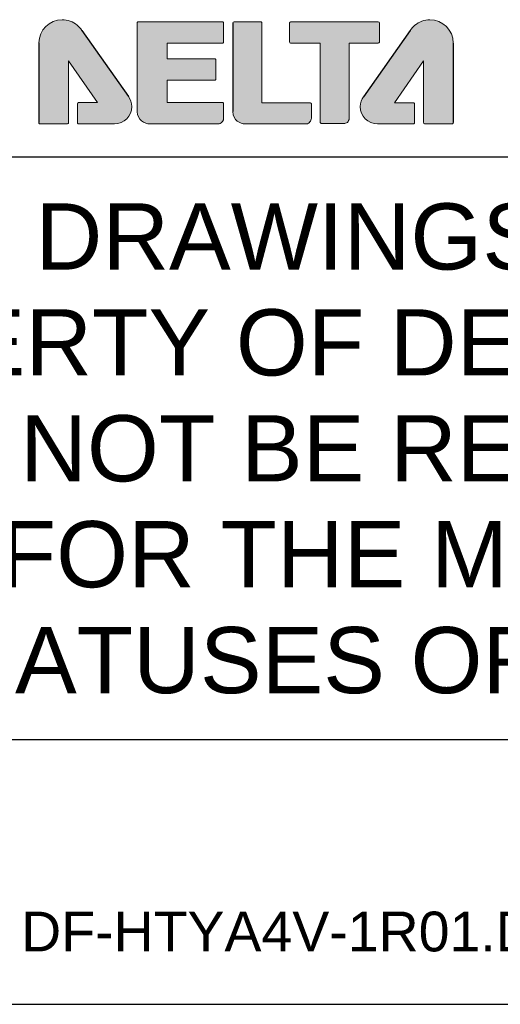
# Model space of a CAD drawing. Header units: inches. Extents: x 2700 to 4592, y -840 to -133.
# Tile 2 of 50: x 2725 to 2744, y -840 to -803. Entities that reach past the tile are written whole.
import ezdxf
from ezdxf.enums import TextEntityAlignment as Align

# ---------------------------------------------------------------- set-up
doc = ezdxf.new("R2010")
doc.units = ezdxf.units.IN
doc.header["$LTSCALE"] = 1.21
doc.header["$MEASUREMENT"] = 0
doc.layers.get('0').update_dxf_attribs({"linetype": 'CONTINUOUS'})
doc.layers.add('DIM', color=2, linetype='CONTINUOUS')
doc.layers.add('PAPER', color=7, linetype='CONTINUOUS')
doc.styles.add('ARIAL', font='arial.ttf')

# ---------------------------------------------------------------- blocks, each defined once
blk = doc.blocks.new('1212')
h = blk.add_hatch(color=256)
h.dxf.hatch_style = 1
edge = h.paths.add_edge_path()
edge.add_spline(control_points=[(2919.489, -1086.025), (2919.489, -1086.025), (2919.489, -1083.691), (2919.489, -1083.691)], knot_values=[14, 14, 14, 14, 15, 15, 15, 15], degree=3, periodic=0)
edge.add_spline(control_points=[(2919.489, -1083.691), (2919.489, -1083.691), (2920.587, -1085.271), (2920.587, -1085.271)], knot_values=[15, 15, 15, 15, 16, 16, 16, 16], degree=3, periodic=0)
edge.add_spline(control_points=[(2920.587, -1085.271), (2920.587, -1085.271), (2919.874, -1085.271), (2919.874, -1085.271)], knot_values=[16, 16, 16, 16, 17, 17, 17, 17], degree=3, periodic=0)
edge.add_spline(control_points=[(2919.874, -1085.271), (2919.861, -1085.271), (2919.849, -1085.276), (2919.84, -1085.284)], knot_values=[17, 17, 17, 17, 18, 18, 18, 18], degree=3, periodic=0)
edge.add_spline(control_points=[(2919.84, -1085.284), (2919.832, -1085.293), (2919.827, -1085.305), (2919.827, -1085.317)], knot_values=[18, 18, 18, 18, 19, 19, 19, 19], degree=3, periodic=0)
edge.add_spline(control_points=[(2919.827, -1085.317), (2919.827, -1085.317), (2919.827, -1086.025), (2919.827, -1086.025)], knot_values=[19, 19, 19, 19, 20, 20, 20, 20], degree=3, periodic=0)
edge.add_spline(control_points=[(2919.827, -1086.025), (2919.827, -1086.037), (2919.832, -1086.049), (2919.84, -1086.058)], knot_values=[20, 20, 20, 20, 21, 21, 21, 21], degree=3, periodic=0)
edge.add_spline(control_points=[(2919.84, -1086.058), (2919.85, -1086.067), (2919.861, -1086.071), (2919.874, -1086.071)], knot_values=[21, 21, 21, 21, 22, 22, 22, 22], degree=3, periodic=0)
edge.add_spline(control_points=[(2919.874, -1086.071), (2919.874, -1086.071), (2921.229, -1086.071), (2921.229, -1086.071)], knot_values=[22, 22, 22, 22, 23, 23, 23, 23], degree=3, periodic=0)
edge.add_spline(control_points=[(2921.229, -1086.071), (2921.24, -1086.071), (2921.251, -1086.071), (2921.262, -1086.07)], knot_values=[23, 23, 23, 23, 23.03125, 23.03125, 23.03125, 23.03125], degree=3, periodic=0)
edge.add_spline(control_points=[(2921.262, -1086.07), (2921.285, -1086.069), (2921.307, -1086.067), (2921.328, -1086.064)], knot_values=[23.03125, 23.03125, 23.03125, 23.03125, 23.09375, 23.09375, 23.09375, 23.09375], degree=3, periodic=0)
edge.add_spline(control_points=[(2921.328, -1086.064), (2921.361, -1086.059), (2921.392, -1086.051), (2921.423, -1086.042)], knot_values=[23.09375, 23.09375, 23.09375, 23.09375, 23.1875, 23.1875, 23.1875, 23.1875], degree=3, periodic=0)
edge.add_spline(control_points=[(2921.423, -1086.042), (2921.464, -1086.029), (2921.503, -1086.013), (2921.54, -1085.992)], knot_values=[23.1875, 23.1875, 23.1875, 23.1875, 23.3125, 23.3125, 23.3125, 23.3125], degree=3, periodic=0)
edge.add_spline(control_points=[(2921.54, -1085.992), (2921.577, -1085.972), (2921.612, -1085.949), (2921.644, -1085.922)], knot_values=[23.3125, 23.3125, 23.3125, 23.3125, 23.4375, 23.4375, 23.4375, 23.4375], degree=3, periodic=0)
edge.add_spline(control_points=[(2921.644, -1085.922), (2921.66, -1085.909), (2921.676, -1085.895), (2921.69, -1085.88)], knot_values=[23.4375, 23.4375, 23.4375, 23.4375, 23.5, 23.5, 23.5, 23.5], degree=3, periodic=0)
edge.add_spline(control_points=[(2921.69, -1085.88), (2921.705, -1085.865), (2921.719, -1085.85), (2921.732, -1085.834)], knot_values=[23.5, 23.5, 23.5, 23.5, 23.5625, 23.5625, 23.5625, 23.5625], degree=3, periodic=0)
edge.add_spline(control_points=[(2921.732, -1085.834), (2921.759, -1085.801), (2921.783, -1085.767), (2921.803, -1085.73)], knot_values=[23.5625, 23.5625, 23.5625, 23.5625, 23.6875, 23.6875, 23.6875, 23.6875], degree=3, periodic=0)
edge.add_spline(control_points=[(2921.803, -1085.73), (2921.823, -1085.693), (2921.839, -1085.653), (2921.852, -1085.613)], knot_values=[23.6875, 23.6875, 23.6875, 23.6875, 23.8125, 23.8125, 23.8125, 23.8125], degree=3, periodic=0)
edge.add_spline(control_points=[(2921.852, -1085.613), (2921.862, -1085.582), (2921.869, -1085.55), (2921.874, -1085.518)], knot_values=[23.8125, 23.8125, 23.8125, 23.8125, 23.90625, 23.90625, 23.90625, 23.90625], degree=3, periodic=0)
edge.add_spline(control_points=[(2921.874, -1085.518), (2921.877, -1085.496), (2921.879, -1085.474), (2921.881, -1085.452)], knot_values=[23.90625, 23.90625, 23.90625, 23.90625, 23.96875, 23.96875, 23.96875, 23.96875], degree=3, periodic=0)
edge.add_spline(control_points=[(2921.881, -1085.452), (2921.881, -1085.441), (2921.881, -1085.43), (2921.881, -1085.418)], knot_values=[23.96875, 23.96875, 23.96875, 23.96875, 24, 24, 24, 24], degree=3, periodic=0)
edge.add_spline(control_points=[(2921.881, -1085.418), (2921.881, -1085.401), (2921.881, -1085.384), (2921.879, -1085.367)], knot_values=[24, 24, 24, 24, 24.125, 24.125, 24.125, 24.125], degree=3, periodic=0)
edge.add_spline(control_points=[(2921.879, -1085.367), (2921.877, -1085.332), (2921.871, -1085.299), (2921.864, -1085.267)], knot_values=[24.125, 24.125, 24.125, 24.125, 24.375, 24.375, 24.375, 24.375], degree=3, periodic=0)
edge.add_spline(control_points=[(2921.864, -1085.267), (2921.856, -1085.234), (2921.846, -1085.202), (2921.833, -1085.172)], knot_values=[24.375, 24.375, 24.375, 24.375, 24.625, 24.625, 24.625, 24.625], degree=3, periodic=0)
edge.add_spline(control_points=[(2921.833, -1085.172), (2921.821, -1085.142), (2921.806, -1085.112), (2921.79, -1085.084)], knot_values=[24.625, 24.625, 24.625, 24.625, 24.875, 24.875, 24.875, 24.875], degree=3, periodic=0)
edge.add_spline(control_points=[(2921.79, -1085.084), (2921.781, -1085.07), (2921.773, -1085.057), (2921.763, -1085.044)], knot_values=[24.875, 24.875, 24.875, 24.875, 25, 25, 25, 25], degree=3, periodic=0)
edge.add_line((2921.763, -1085.044), (2920.001, -1082.549))
edge.add_spline(control_points=[(2919.999, -1082.547), (2919.999, -1082.546), (2919.999, -1082.546), (2919.999, -1082.546)], knot_values=[1, 1, 1, 1, 2, 2, 2, 2], degree=3, periodic=0)
edge.add_spline(control_points=[(2919.999, -1082.546), (2919.944, -1082.467), (2919.872, -1082.392), (2919.814, -1082.344)], knot_values=[2, 2, 2, 2, 3, 3, 3, 3], degree=3, periodic=0)
edge.add_spline(control_points=[(2919.814, -1082.344), (2919.795, -1082.328), (2919.776, -1082.313), (2919.755, -1082.298)], knot_values=[3, 3, 3, 3, 3.125, 3.125, 3.125, 3.125], degree=3, periodic=0)
edge.add_spline(control_points=[(2919.755, -1082.298), (2919.715, -1082.27), (2919.671, -1082.244), (2919.626, -1082.223)], knot_values=[3.125, 3.125, 3.125, 3.125, 3.375, 3.375, 3.375, 3.375], degree=3, periodic=0)
edge.add_spline(control_points=[(2919.626, -1082.223), (2919.58, -1082.201), (2919.533, -1082.184), (2919.483, -1082.17)], knot_values=[3.375, 3.375, 3.375, 3.375, 3.625, 3.625, 3.625, 3.625], degree=3, periodic=0)
edge.add_spline(control_points=[(2919.483, -1082.17), (2919.434, -1082.156), (2919.383, -1082.147), (2919.33, -1082.142)], knot_values=[3.625, 3.625, 3.625, 3.625, 3.875, 3.875, 3.875, 3.875], degree=3, periodic=0)
edge.add_spline(control_points=[(2919.33, -1082.142), (2919.304, -1082.14), (2919.277, -1082.139), (2919.251, -1082.139)], knot_values=[3.875, 3.875, 3.875, 3.875, 4, 4, 4, 4], degree=3, periodic=0)
edge.add_spline(control_points=[(2919.251, -1082.139), (2919.235, -1082.139), (2919.22, -1082.139), (2919.205, -1082.14)], knot_values=[4, 4, 4, 4, 4.03125, 4.03125, 4.03125, 4.03125], degree=3, periodic=0)
edge.add_spline(control_points=[(2919.205, -1082.14), (2919.175, -1082.141), (2919.146, -1082.144), (2919.117, -1082.149)], knot_values=[4.03125, 4.03125, 4.03125, 4.03125, 4.09375, 4.09375, 4.09375, 4.09375], degree=3, periodic=0)
edge.add_spline(control_points=[(2919.117, -1082.149), (2919.073, -1082.156), (2919.031, -1082.165), (2918.989, -1082.178)], knot_values=[4.09375, 4.09375, 4.09375, 4.09375, 4.1875, 4.1875, 4.1875, 4.1875], degree=3, periodic=0)
edge.add_spline(control_points=[(2918.989, -1082.178), (2918.934, -1082.195), (2918.882, -1082.218), (2918.832, -1082.245)], knot_values=[4.1875, 4.1875, 4.1875, 4.1875, 4.3125, 4.3125, 4.3125, 4.3125], degree=3, periodic=0)
edge.add_spline(control_points=[(2918.832, -1082.245), (2918.782, -1082.272), (2918.735, -1082.304), (2918.692, -1082.339)], knot_values=[4.3125, 4.3125, 4.3125, 4.3125, 4.4375, 4.4375, 4.4375, 4.4375], degree=3, periodic=0)
edge.add_spline(control_points=[(2918.692, -1082.339), (2918.67, -1082.357), (2918.649, -1082.376), (2918.629, -1082.396)], knot_values=[4.4375, 4.4375, 4.4375, 4.4375, 4.5, 4.5, 4.5, 4.5], degree=3, periodic=0)
edge.add_spline(control_points=[(2918.629, -1082.396), (2918.61, -1082.416), (2918.591, -1082.437), (2918.573, -1082.458)], knot_values=[4.5, 4.5, 4.5, 4.5, 4.5625, 4.5625, 4.5625, 4.5625], degree=3, periodic=0)
edge.add_spline(control_points=[(2918.573, -1082.458), (2918.537, -1082.502), (2918.505, -1082.549), (2918.478, -1082.598)], knot_values=[4.5625, 4.5625, 4.5625, 4.5625, 4.6875, 4.6875, 4.6875, 4.6875], degree=3, periodic=0)
edge.add_spline(control_points=[(2918.478, -1082.598), (2918.451, -1082.648), (2918.429, -1082.701), (2918.412, -1082.756)], knot_values=[4.6875, 4.6875, 4.6875, 4.6875, 4.8125, 4.8125, 4.8125, 4.8125], degree=3, periodic=0)
edge.add_spline(control_points=[(2918.412, -1082.756), (2918.399, -1082.797), (2918.389, -1082.84), (2918.382, -1082.883)], knot_values=[4.8125, 4.8125, 4.8125, 4.8125, 4.90625, 4.90625, 4.90625, 4.90625], degree=3, periodic=0)
edge.add_spline(control_points=[(2918.382, -1082.883), (2918.378, -1082.912), (2918.375, -1082.942), (2918.373, -1082.972)], knot_values=[4.90625, 4.90625, 4.90625, 4.90625, 4.96875, 4.96875, 4.96875, 4.96875], degree=3, periodic=0)
edge.add_spline(control_points=[(2918.373, -1082.972), (2918.373, -1082.987), (2918.372, -1083.002), (2918.372, -1083.017)], knot_values=[4.96875, 4.96875, 4.96875, 4.96875, 5, 5, 5, 5], degree=3, periodic=0)
edge.add_spline(control_points=[(2918.372, -1083.017), (2918.372, -1083.017), (2918.372, -1083.017), (2918.372, -1083.017)], knot_values=[5, 5, 5, 5, 5.499931, 5.499931, 5.499931, 5.499931], degree=3, periodic=0)
edge.add_spline(control_points=[(2918.372, -1083.017), (2918.372, -1083.017), (2918.372, -1083.017), (2918.372, -1083.017)], knot_values=[5.499931, 5.499931, 5.499931, 5.499931, 5.999712, 5.999712, 5.999712, 5.999712], degree=3, periodic=0)
edge.add_line((2918.372, -1083.017), (2918.372, -1083.017))
edge.add_line((2918.372, -1083.017), (2918.372, -1086.025))
edge.add_spline(control_points=[(2918.372, -1086.025), (2918.372, -1086.037), (2918.377, -1086.049), (2918.386, -1086.058)], knot_values=[9, 9, 9, 9, 10, 10, 10, 10], degree=3, periodic=0)
edge.add_spline(control_points=[(2918.386, -1086.058), (2918.394, -1086.066), (2918.407, -1086.071), (2918.419, -1086.071)], knot_values=[10, 10, 10, 10, 11, 11, 11, 11], degree=3, periodic=0)
edge.add_spline(control_points=[(2918.419, -1086.071), (2918.419, -1086.071), (2919.442, -1086.071), (2919.442, -1086.071)], knot_values=[11, 11, 11, 11, 12, 12, 12, 12], degree=3, periodic=0)
edge.add_spline(control_points=[(2919.442, -1086.071), (2919.454, -1086.071), (2919.466, -1086.066), (2919.475, -1086.058)], knot_values=[12, 12, 12, 12, 13, 13, 13, 13], degree=3, periodic=0)
edge.add_spline(control_points=[(2919.475, -1086.058), (2919.484, -1086.049), (2919.489, -1086.037), (2919.489, -1086.025)], knot_values=[13, 13, 13, 13, 14, 14, 14, 14], degree=3, periodic=0)
h = blk.add_hatch(color=256)
h.dxf.hatch_style = 1
edge = h.paths.add_edge_path()
edge.add_spline(control_points=[(2930.632, -1085.046), (2930.557, -1085.152), (2930.513, -1085.282), (2930.513, -1085.421)], knot_values=[4, 4, 4, 4, 5, 5, 5, 5], degree=3, periodic=0)
edge.add_spline(control_points=[(2930.513, -1085.421), (2930.513, -1085.782), (2930.805, -1086.074), (2931.166, -1086.074)], knot_values=[5, 5, 5, 5, 6, 6, 6, 6], degree=3, periodic=0)
edge.add_spline(control_points=[(2931.166, -1086.074), (2931.166, -1086.074), (2932.521, -1086.074), (2932.521, -1086.074)], knot_values=[6, 6, 6, 6, 7, 7, 7, 7], degree=3, periodic=0)
edge.add_spline(control_points=[(2932.521, -1086.074), (2932.534, -1086.074), (2932.546, -1086.069), (2932.554, -1086.06)], knot_values=[7, 7, 7, 7, 8, 8, 8, 8], degree=3, periodic=0)
edge.add_spline(control_points=[(2932.554, -1086.06), (2932.563, -1086.051), (2932.568, -1086.04), (2932.568, -1086.027)], knot_values=[8, 8, 8, 8, 9, 9, 9, 9], degree=3, periodic=0)
edge.add_spline(control_points=[(2932.568, -1086.027), (2932.568, -1086.027), (2932.568, -1085.32), (2932.568, -1085.32)], knot_values=[9, 9, 9, 9, 10, 10, 10, 10], degree=3, periodic=0)
edge.add_spline(control_points=[(2932.568, -1085.32), (2932.568, -1085.308), (2932.563, -1085.296), (2932.554, -1085.287)], knot_values=[10, 10, 10, 10, 11, 11, 11, 11], degree=3, periodic=0)
edge.add_spline(control_points=[(2932.554, -1085.287), (2932.546, -1085.278), (2932.534, -1085.273), (2932.521, -1085.273)], knot_values=[11, 11, 11, 11, 12, 12, 12, 12], degree=3, periodic=0)
edge.add_spline(control_points=[(2932.521, -1085.273), (2932.521, -1085.273), (2931.807, -1085.273), (2931.807, -1085.273)], knot_values=[12, 12, 12, 12, 13, 13, 13, 13], degree=3, periodic=0)
edge.add_spline(control_points=[(2931.807, -1085.273), (2931.807, -1085.273), (2932.906, -1083.693), (2932.906, -1083.693)], knot_values=[13, 13, 13, 13, 14, 14, 14, 14], degree=3, periodic=0)
edge.add_spline(control_points=[(2932.906, -1083.693), (2932.906, -1083.693), (2932.906, -1086.027), (2932.906, -1086.027)], knot_values=[14, 14, 14, 14, 15, 15, 15, 15], degree=3, periodic=0)
edge.add_spline(control_points=[(2932.906, -1086.027), (2932.906, -1086.039), (2932.911, -1086.051), (2932.92, -1086.06)], knot_values=[15, 15, 15, 15, 16, 16, 16, 16], degree=3, periodic=0)
edge.add_spline(control_points=[(2932.92, -1086.06), (2932.928, -1086.069), (2932.94, -1086.074), (2932.953, -1086.074)], knot_values=[16, 16, 16, 16, 17, 17, 17, 17], degree=3, periodic=0)
edge.add_spline(control_points=[(2932.953, -1086.074), (2932.953, -1086.074), (2933.976, -1086.074), (2933.976, -1086.074)], knot_values=[17, 17, 17, 17, 18, 18, 18, 18], degree=3, periodic=0)
edge.add_spline(control_points=[(2933.976, -1086.074), (2933.988, -1086.074), (2934, -1086.069), (2934.009, -1086.06)], knot_values=[18, 18, 18, 18, 19, 19, 19, 19], degree=3, periodic=0)
edge.add_spline(control_points=[(2934.009, -1086.06), (2934.018, -1086.051), (2934.023, -1086.04), (2934.023, -1086.027)], knot_values=[19, 19, 19, 19, 20, 20, 20, 20], degree=3, periodic=0)
edge.add_line((2934.023, -1086.027), (2934.023, -1083.019))
edge.add_spline(control_points=[(2934.023, -1083.019), (2934.023, -1082.535), (2933.629, -1082.142), (2933.145, -1082.142)], knot_values=[21, 21, 21, 21, 22, 22, 22, 22], degree=3, periodic=0)
edge.add_spline(control_points=[(2933.145, -1082.142), (2932.93, -1082.142), (2932.733, -1082.219), (2932.58, -1082.347)], knot_values=[0, 0, 0, 0, 1, 1, 1, 1], degree=3, periodic=0)
edge.add_spline(control_points=[(2932.58, -1082.347), (2932.523, -1082.394), (2932.45, -1082.47), (2932.396, -1082.549)], knot_values=[1, 1, 1, 1, 2, 2, 2, 2], degree=3, periodic=0)
edge.add_line((2932.396, -1082.549), (2930.632, -1085.046))
h = blk.add_hatch(color=256)
h.dxf.hatch_style = 1
edge = h.paths.add_edge_path()
edge.add_spline(control_points=[(2923.223, -1083.03), (2923.223, -1083.03), (2925.304, -1083.03), (2925.304, -1083.03)], knot_values=[12, 12, 12, 12, 13, 13, 13, 13], degree=3, periodic=0)
edge.add_spline(control_points=[(2925.304, -1083.03), (2925.317, -1083.03), (2925.328, -1083.026), (2925.337, -1083.017)], knot_values=[13, 13, 13, 13, 14, 14, 14, 14], degree=3, periodic=0)
edge.add_spline(control_points=[(2925.337, -1083.017), (2925.346, -1083.008), (2925.351, -1082.996), (2925.351, -1082.984)], knot_values=[14, 14, 14, 14, 15, 15, 15, 15], degree=3, periodic=0)
edge.add_spline(control_points=[(2925.351, -1082.984), (2925.351, -1082.984), (2925.351, -1082.261), (2925.351, -1082.261)], knot_values=[15, 15, 15, 15, 16, 16, 16, 16], degree=3, periodic=0)
edge.add_spline(control_points=[(2925.351, -1082.261), (2925.351, -1082.249), (2925.346, -1082.237), (2925.337, -1082.228)], knot_values=[16, 16, 16, 16, 17, 17, 17, 17], degree=3, periodic=0)
edge.add_spline(control_points=[(2925.337, -1082.228), (2925.328, -1082.219), (2925.317, -1082.214), (2925.304, -1082.214)], knot_values=[17, 17, 17, 17, 18, 18, 18, 18], degree=3, periodic=0)
edge.add_spline(control_points=[(2925.304, -1082.214), (2925.304, -1082.214), (2922.133, -1082.214), (2922.133, -1082.214)], knot_values=[18, 18, 18, 18, 19, 19, 19, 19], degree=3, periodic=0)
edge.add_spline(control_points=[(2922.133, -1082.214), (2922.12, -1082.214), (2922.108, -1082.219), (2922.1, -1082.228)], knot_values=[19, 19, 19, 19, 20, 20, 20, 20], degree=3, periodic=0)
edge.add_spline(control_points=[(2922.1, -1082.228), (2922.091, -1082.237), (2922.086, -1082.249), (2922.086, -1082.261)], knot_values=[20, 20, 20, 20, 21, 21, 21, 21], degree=3, periodic=0)
edge.add_spline(control_points=[(2922.086, -1082.261), (2922.086, -1082.261), (2922.086, -1085.622), (2922.086, -1085.622)], knot_values=[21, 21, 21, 21, 22, 22, 22, 22], degree=3, periodic=0)
edge.add_spline(control_points=[(2922.086, -1085.622), (2922.086, -1085.764), (2922.157, -1085.877), (2922.254, -1085.954)], knot_values=[22, 22, 22, 22, 23, 23, 23, 23], degree=3, periodic=0)
edge.add_spline(control_points=[(2922.254, -1085.954), (2922.351, -1086.032), (2922.471, -1086.073), (2922.569, -1086.074)], knot_values=[23, 23, 23, 23, 24, 24, 24, 24], degree=3, periodic=0)
edge.add_spline(control_points=[(2922.569, -1086.074), (2922.569, -1086.074), (2925.142, -1086.074), (2925.142, -1086.074)], knot_values=[24, 24, 24, 24, 25, 25, 25, 25], degree=3, periodic=0)
edge.add_spline(control_points=[(2925.142, -1086.074), (2925.195, -1086.073), (2925.245, -1086.046), (2925.286, -1086.008)], knot_values=[25, 25, 25, 25, 26, 26, 26, 26], degree=3, periodic=0)
edge.add_spline(control_points=[(2925.286, -1086.008), (2925.307, -1085.989), (2925.322, -1085.968), (2925.332, -1085.951)], knot_values=[26, 26, 26, 26, 27, 27, 27, 27], degree=3, periodic=0)
edge.add_spline(control_points=[(2925.332, -1085.951), (2925.337, -1085.942), (2925.341, -1085.933), (2925.344, -1085.926)], knot_values=[27, 27, 27, 27, 28, 28, 28, 28], degree=3, periodic=0)
edge.add_spline(control_points=[(2925.344, -1085.926), (2925.347, -1085.917), (2925.35, -1085.915), (2925.351, -1085.897)], knot_values=[28, 28, 28, 28, 29, 29, 29, 29], degree=3, periodic=0)
edge.add_spline(control_points=[(2925.351, -1085.895), (2925.351, -1085.895), (2925.351, -1085.311), (2925.351, -1085.311)], knot_values=[30, 30, 30, 30, 31, 31, 31, 31], degree=3, periodic=0)
edge.add_spline(control_points=[(2925.351, -1085.311), (2925.351, -1085.299), (2925.346, -1085.287), (2925.337, -1085.278)], knot_values=[0, 0, 0, 0, 1, 1, 1, 1], degree=3, periodic=0)
edge.add_spline(control_points=[(2925.337, -1085.278), (2925.329, -1085.269), (2925.316, -1085.264), (2925.304, -1085.264)], knot_values=[1, 1, 1, 1, 2, 2, 2, 2], degree=3, periodic=0)
edge.add_spline(control_points=[(2925.304, -1085.264), (2925.304, -1085.264), (2923.217, -1085.264), (2923.217, -1085.264)], knot_values=[2, 2, 2, 2, 3, 3, 3, 3], degree=3, periodic=0)
edge.add_spline(control_points=[(2923.217, -1085.264), (2923.217, -1085.264), (2923.217, -1084.422), (2923.217, -1084.422)], knot_values=[3, 3, 3, 3, 4, 4, 4, 4], degree=3, periodic=0)
edge.add_spline(control_points=[(2923.217, -1084.422), (2923.217, -1084.422), (2925.017, -1084.422), (2925.017, -1084.422)], knot_values=[4, 4, 4, 4, 5, 5, 5, 5], degree=3, periodic=0)
edge.add_spline(control_points=[(2925.017, -1084.422), (2925.029, -1084.422), (2925.041, -1084.417), (2925.05, -1084.408)], knot_values=[5, 5, 5, 5, 6, 6, 6, 6], degree=3, periodic=0)
edge.add_spline(control_points=[(2925.05, -1084.408), (2925.058, -1084.4), (2925.063, -1084.388), (2925.063, -1084.375)], knot_values=[6, 6, 6, 6, 7, 7, 7, 7], degree=3, periodic=0)
edge.add_spline(control_points=[(2925.063, -1084.375), (2925.063, -1084.375), (2925.063, -1083.665), (2925.063, -1083.665)], knot_values=[7, 7, 7, 7, 8, 8, 8, 8], degree=3, periodic=0)
edge.add_spline(control_points=[(2925.063, -1083.665), (2925.063, -1083.653), (2925.058, -1083.641), (2925.05, -1083.632)], knot_values=[8, 8, 8, 8, 9, 9, 9, 9], degree=3, periodic=0)
edge.add_spline(control_points=[(2925.05, -1083.632), (2925.041, -1083.624), (2925.029, -1083.619), (2925.017, -1083.619)], knot_values=[9, 9, 9, 9, 10, 10, 10, 10], degree=3, periodic=0)
edge.add_spline(control_points=[(2925.017, -1083.619), (2925.017, -1083.619), (2923.223, -1083.619), (2923.223, -1083.619)], knot_values=[10, 10, 10, 10, 11, 11, 11, 11], degree=3, periodic=0)
edge.add_spline(control_points=[(2923.223, -1083.619), (2923.223, -1083.619), (2923.223, -1083.03), (2923.223, -1083.03)], knot_values=[11, 11, 11, 11, 12, 12, 12, 12], degree=3, periodic=0)
h = blk.add_hatch(color=256)
h.dxf.hatch_style = 1
edge = h.paths.add_edge_path()
edge.add_spline(control_points=[(2928.666, -1085.867), (2928.664, -1085.907), (2928.646, -1085.954), (2928.612, -1085.999)], knot_values=[17, 17, 17, 17, 18, 18, 18, 18], degree=3, periodic=0)
edge.add_spline(control_points=[(2928.612, -1085.999), (2928.577, -1086.042), (2928.537, -1086.072), (2928.487, -1086.074)], knot_values=[16, 16, 16, 16, 17, 17, 17, 17], degree=3, periodic=0)
edge.add_spline(control_points=[(2928.485, -1086.074), (2928.485, -1086.074), (2928.484, -1086.074), (2928.484, -1086.074)], knot_values=[14, 14, 14, 14, 14.999968, 14.999968, 14.999968, 14.999968], degree=3, periodic=0)
edge.add_spline(control_points=[(2928.484, -1086.074), (2928.484, -1086.074), (2926.164, -1086.074), (2926.164, -1086.074)], knot_values=[13, 13, 13, 13, 14, 14, 14, 14], degree=3, periodic=0)
edge.add_spline(control_points=[(2926.164, -1086.074), (2926.077, -1086.073), (2925.961, -1086.041), (2925.867, -1085.967)], knot_values=[12, 12, 12, 12, 13, 13, 13, 13], degree=3, periodic=0)
edge.add_spline(control_points=[(2925.867, -1085.967), (2925.774, -1085.894), (2925.701, -1085.778), (2925.701, -1085.609)], knot_values=[11, 11, 11, 11, 12, 12, 12, 12], degree=3, periodic=0)
edge.add_line((2925.701, -1085.609), (2925.701, -1082.264))
edge.add_spline(control_points=[(2925.701, -1082.264), (2925.701, -1082.238), (2925.722, -1082.217), (2925.748, -1082.217)], knot_values=[7, 7, 7, 7, 8, 8, 8, 8], degree=3, periodic=0)
edge.add_spline(control_points=[(2925.748, -1082.217), (2925.748, -1082.217), (2926.751, -1082.217), (2926.751, -1082.217)], knot_values=[6, 6, 6, 6, 7, 7, 7, 7], degree=3, periodic=0)
edge.add_spline(control_points=[(2926.751, -1082.217), (2926.763, -1082.217), (2926.775, -1082.222), (2926.784, -1082.231)], knot_values=[5, 5, 5, 5, 6, 6, 6, 6], degree=3, periodic=0)
edge.add_spline(control_points=[(2926.784, -1082.231), (2926.793, -1082.24), (2926.798, -1082.251), (2926.798, -1082.264)], knot_values=[4, 4, 4, 4, 5, 5, 5, 5], degree=3, periodic=0)
edge.add_spline(control_points=[(2926.798, -1082.264), (2926.798, -1082.264), (2926.798, -1085.273), (2926.798, -1085.273)], knot_values=[3, 3, 3, 3, 4, 4, 4, 4], degree=3, periodic=0)
edge.add_spline(control_points=[(2926.798, -1085.273), (2926.798, -1085.273), (2928.62, -1085.273), (2928.62, -1085.273)], knot_values=[2, 2, 2, 2, 3, 3, 3, 3], degree=3, periodic=0)
edge.add_spline(control_points=[(2928.62, -1085.273), (2928.632, -1085.273), (2928.644, -1085.278), (2928.653, -1085.287)], knot_values=[1, 1, 1, 1, 2, 2, 2, 2], degree=3, periodic=0)
edge.add_spline(control_points=[(2928.653, -1085.287), (2928.661, -1085.295), (2928.666, -1085.307), (2928.666, -1085.319)], knot_values=[0, 0, 0, 0, 1, 1, 1, 1], degree=3, periodic=0)
edge.add_spline(control_points=[(2928.666, -1085.319), (2928.666, -1085.466), (2928.666, -1085.799), (2928.666, -1085.865)], knot_values=[20, 20, 20, 20, 21, 21, 21, 21], degree=3, periodic=0)
edge.add_spline(control_points=[(2928.666, -1085.867), (2928.666, -1085.867), (2928.666, -1085.867), (2928.666, -1085.867)], knot_values=[18.999928, 18.999928, 18.999928, 18.999928, 19, 19, 19, 19], degree=3, periodic=0)
h = blk.add_hatch(color=256)
h.dxf.hatch_style = 1
edge = h.paths.add_edge_path()
edge.add_spline(control_points=[(2930.093, -1085.853), (2930.093, -1085.853), (2930.093, -1083.043), (2930.093, -1083.043)], knot_values=[17, 17, 17, 17, 18, 18, 18, 18], degree=3, periodic=0)
edge.add_spline(control_points=[(2930.093, -1083.043), (2930.093, -1083.043), (2930.093, -1083.019), (2930.093, -1083.019)], knot_values=[18, 18, 18, 18, 19, 19, 19, 19], degree=3, periodic=0)
edge.add_spline(control_points=[(2930.093, -1083.019), (2930.093, -1083.019), (2931.193, -1083.019), (2931.193, -1083.019)], knot_values=[19, 19, 19, 19, 20, 20, 20, 20], degree=3, periodic=0)
edge.add_spline(control_points=[(2931.193, -1083.019), (2931.205, -1083.019), (2931.217, -1083.014), (2931.226, -1083.006)], knot_values=[20, 20, 20, 20, 21, 21, 21, 21], degree=3, periodic=0)
edge.add_spline(control_points=[(2931.226, -1083.006), (2931.235, -1082.997), (2931.24, -1082.985), (2931.24, -1082.973)], knot_values=[0, 0, 0, 0, 1, 1, 1, 1], degree=3, periodic=0)
edge.add_spline(control_points=[(2931.24, -1082.973), (2931.24, -1082.973), (2931.24, -1082.265), (2931.24, -1082.265)], knot_values=[1, 1, 1, 1, 2, 2, 2, 2], degree=3, periodic=0)
edge.add_spline(control_points=[(2931.24, -1082.265), (2931.24, -1082.239), (2931.219, -1082.218), (2931.193, -1082.218)], knot_values=[2, 2, 2, 2, 3, 3, 3, 3], degree=3, periodic=0)
edge.add_spline(control_points=[(2931.193, -1082.218), (2931.193, -1082.218), (2927.892, -1082.214), (2927.892, -1082.214)], knot_values=[3, 3, 3, 3, 4, 4, 4, 4], degree=3, periodic=0)
edge.add_spline(control_points=[(2927.892, -1082.214), (2927.88, -1082.214), (2927.868, -1082.219), (2927.859, -1082.228)], knot_values=[4, 4, 4, 4, 5, 5, 5, 5], degree=3, periodic=0)
edge.add_spline(control_points=[(2927.859, -1082.228), (2927.851, -1082.236), (2927.846, -1082.249), (2927.846, -1082.261)], knot_values=[5, 5, 5, 5, 6, 6, 6, 6], degree=3, periodic=0)
edge.add_spline(control_points=[(2927.846, -1082.261), (2927.846, -1082.261), (2927.846, -1082.977), (2927.846, -1082.977)], knot_values=[6, 6, 6, 6, 7, 7, 7, 7], degree=3, periodic=0)
edge.add_spline(control_points=[(2927.846, -1082.977), (2927.846, -1082.989), (2927.851, -1083.001), (2927.859, -1083.01)], knot_values=[7, 7, 7, 7, 8, 8, 8, 8], degree=3, periodic=0)
edge.add_spline(control_points=[(2927.859, -1083.01), (2927.868, -1083.018), (2927.88, -1083.023), (2927.892, -1083.023)], knot_values=[8, 8, 8, 8, 9, 9, 9, 9], degree=3, periodic=0)
edge.add_spline(control_points=[(2927.892, -1083.023), (2927.892, -1083.023), (2929.005, -1083.023), (2929.005, -1083.023)], knot_values=[9, 9, 9, 9, 10, 10, 10, 10], degree=3, periodic=0)
edge.add_spline(control_points=[(2929.005, -1083.023), (2929.005, -1083.023), (2929.005, -1086.018), (2929.005, -1086.018)], knot_values=[10, 10, 10, 10, 11, 11, 11, 11], degree=3, periodic=0)
edge.add_spline(control_points=[(2929.005, -1086.018), (2929.005, -1086.031), (2929.01, -1086.043), (2929.019, -1086.051)], knot_values=[11, 11, 11, 11, 12, 12, 12, 12], degree=3, periodic=0)
edge.add_spline(control_points=[(2929.019, -1086.051), (2929.028, -1086.06), (2929.04, -1086.065), (2929.052, -1086.065)], knot_values=[12, 12, 12, 12, 13, 13, 13, 13], degree=3, periodic=0)
edge.add_spline(control_points=[(2929.052, -1086.065), (2929.052, -1086.065), (2929.894, -1086.065), (2929.894, -1086.065)], knot_values=[13, 13, 13, 13, 14, 14, 14, 14], degree=3, periodic=0)
edge.add_spline(control_points=[(2929.895, -1086.065), (2929.938, -1086.064), (2929.986, -1086.05), (2930.026, -1086.016)], knot_values=[15, 15, 15, 15, 16, 16, 16, 16], degree=3, periodic=0)
edge.add_spline(control_points=[(2930.026, -1086.016), (2930.063, -1085.984), (2930.094, -1085.93), (2930.093, -1085.853)], knot_values=[16, 16, 16, 16, 17, 17, 17, 17], degree=3, periodic=0)
for p, q in [((2925.701, -1082.264), (2925.701, -1085.609)), ((2919.999, -1082.547), (2921.763, -1085.044)), ((2932.396, -1082.549), (2930.632, -1085.046)), ((2934.023, -1083.019), (2934.023, -1086.027))]:
    blk.add_line(p, q)
at = {"flags": 128}
blk.add_lwpolyline([(2918.372, -1083.017), (2918.372, -1086.025)], dxfattribs=at)
at = {"lineweight": 0}
for points, knots in [([(2919.814, -1082.344), (2919.662, -1082.216), (2919.465, -1082.139), (2919.251, -1082.139), (2918.765, -1082.139), (2918.372, -1082.532), (2918.372, -1083.017)], [3, 3, 3, 3, 4, 4, 4, 5, 5, 5, 5]), ([(2921.229, -1086.071), (2921.589, -1086.071), (2921.881, -1085.779), (2921.881, -1085.418), (2921.881, -1085.279), (2921.838, -1085.15), (2921.763, -1085.044)], [23, 23, 23, 23, 24, 24, 24, 25, 25, 25, 25]), ([(2930.632, -1085.046), (2930.557, -1085.152), (2930.513, -1085.282), (2930.513, -1085.421), (2930.513, -1085.782), (2930.805, -1086.074), (2931.166, -1086.074)], [4, 4, 4, 4, 5, 5, 5, 6, 6, 6, 6])]:
    blk.add_open_spline(points, degree=3, knots=knots, dxfattribs=at)
for points in [[(2933.145, -1082.142), (2932.93, -1082.142), (2932.733, -1082.219), (2932.58, -1082.347)], [(2934.023, -1083.019), (2934.023, -1082.535), (2933.629, -1082.142), (2933.145, -1082.142)], [(2919.999, -1082.546), (2919.944, -1082.467), (2919.872, -1082.392), (2919.814, -1082.344)], [(2922.1, -1082.228), (2922.091, -1082.237), (2922.086, -1082.249), (2922.086, -1082.261)], [(2922.086, -1082.261), (2922.086, -1082.261), (2922.086, -1085.622), (2922.086, -1085.622)], [(2922.133, -1082.214), (2922.12, -1082.214), (2922.108, -1082.219), (2922.1, -1082.228)], [(2925.304, -1082.214), (2925.304, -1082.214), (2922.133, -1082.214), (2922.133, -1082.214)], [(2925.337, -1082.228), (2925.328, -1082.219), (2925.317, -1082.214), (2925.304, -1082.214)], [(2925.351, -1082.261), (2925.351, -1082.249), (2925.346, -1082.237), (2925.337, -1082.228)], [(2925.351, -1082.984), (2925.351, -1082.984), (2925.351, -1082.261), (2925.351, -1082.261)], [(2925.748, -1082.217), (2925.722, -1082.217), (2925.701, -1082.238), (2925.701, -1082.264)], [(2926.751, -1082.217), (2926.751, -1082.217), (2925.748, -1082.217), (2925.748, -1082.217)], [(2926.784, -1082.231), (2926.775, -1082.222), (2926.763, -1082.217), (2926.751, -1082.217)], [(2926.798, -1082.264), (2926.798, -1082.251), (2926.793, -1082.24), (2926.784, -1082.231)], [(2926.798, -1085.273), (2926.798, -1085.273), (2926.798, -1082.264), (2926.798, -1082.264)], [(2927.859, -1082.228), (2927.851, -1082.236), (2927.846, -1082.249), (2927.846, -1082.261)], [(2927.846, -1082.261), (2927.846, -1082.261), (2927.846, -1082.977), (2927.846, -1082.977)], [(2927.892, -1082.214), (2927.88, -1082.214), (2927.868, -1082.219), (2927.859, -1082.228)], [(2931.193, -1082.218), (2931.193, -1082.218), (2927.892, -1082.214), (2927.892, -1082.214)], [(2931.24, -1082.265), (2931.24, -1082.239), (2931.219, -1082.218), (2931.193, -1082.218)], [(2931.24, -1082.973), (2931.24, -1082.973), (2931.24, -1082.265), (2931.24, -1082.265)], [(2932.58, -1082.347), (2932.523, -1082.394), (2932.45, -1082.47), (2932.396, -1082.549)], [(2919.999, -1082.547), (2919.999, -1082.546), (2919.999, -1082.546), (2919.999, -1082.546)], [(2918.372, -1083.017), (2918.372, -1083.017), (2918.372, -1083.017), (2918.372, -1083.017)], [(2918.372, -1083.017), (2918.372, -1083.017), (2918.372, -1083.017), (2918.372, -1083.017)], [(2923.223, -1083.619), (2923.223, -1083.619), (2923.223, -1083.03), (2923.223, -1083.03)], [(2923.223, -1083.03), (2923.223, -1083.03), (2925.304, -1083.03), (2925.304, -1083.03)], [(2925.304, -1083.03), (2925.317, -1083.03), (2925.328, -1083.026), (2925.337, -1083.017)], [(2925.337, -1083.017), (2925.346, -1083.008), (2925.351, -1082.996), (2925.351, -1082.984)], [(2927.846, -1082.977), (2927.846, -1082.989), (2927.851, -1083.001), (2927.859, -1083.01)], [(2927.859, -1083.01), (2927.868, -1083.018), (2927.88, -1083.023), (2927.892, -1083.023)], [(2927.892, -1083.023), (2927.892, -1083.023), (2929.005, -1083.023), (2929.005, -1083.023)], [(2929.005, -1083.023), (2929.005, -1083.023), (2929.005, -1086.018), (2929.005, -1086.018)], [(2930.093, -1083.043), (2930.093, -1083.043), (2930.093, -1083.019), (2930.093, -1083.019)], [(2930.093, -1083.019), (2930.093, -1083.019), (2931.193, -1083.019), (2931.193, -1083.019)], [(2930.093, -1085.853), (2930.093, -1085.853), (2930.093, -1083.043), (2930.093, -1083.043)], [(2931.193, -1083.019), (2931.205, -1083.019), (2931.217, -1083.014), (2931.226, -1083.006)], [(2931.226, -1083.006), (2931.235, -1082.997), (2931.24, -1082.985), (2931.24, -1082.973)], [(2925.017, -1083.619), (2925.017, -1083.619), (2923.223, -1083.619), (2923.223, -1083.619)], [(2925.05, -1083.632), (2925.041, -1083.624), (2925.029, -1083.619), (2925.017, -1083.619)], [(2925.063, -1083.665), (2925.063, -1083.653), (2925.058, -1083.641), (2925.05, -1083.632)], [(2919.489, -1086.025), (2919.489, -1086.025), (2919.489, -1083.691), (2919.489, -1083.691)], [(2919.489, -1083.691), (2919.489, -1083.691), (2920.587, -1085.271), (2920.587, -1085.271)], [(2925.063, -1084.375), (2925.063, -1084.375), (2925.063, -1083.665), (2925.063, -1083.665)], [(2931.807, -1085.273), (2931.807, -1085.273), (2932.906, -1083.693), (2932.906, -1083.693)], [(2932.906, -1083.693), (2932.906, -1083.693), (2932.906, -1086.027), (2932.906, -1086.027)], [(2925.05, -1084.408), (2925.058, -1084.4), (2925.063, -1084.388), (2925.063, -1084.375)], [(2923.217, -1085.264), (2923.217, -1085.264), (2923.217, -1084.422), (2923.217, -1084.422)], [(2923.217, -1084.422), (2923.217, -1084.422), (2925.017, -1084.422), (2925.017, -1084.422)], [(2925.017, -1084.422), (2925.029, -1084.422), (2925.041, -1084.417), (2925.05, -1084.408)], [(2919.84, -1085.284), (2919.832, -1085.293), (2919.827, -1085.305), (2919.827, -1085.317)], [(2919.827, -1085.317), (2919.827, -1085.317), (2919.827, -1086.025), (2919.827, -1086.025)], [(2919.874, -1085.271), (2919.861, -1085.271), (2919.849, -1085.276), (2919.84, -1085.284)], [(2920.587, -1085.271), (2920.587, -1085.271), (2919.874, -1085.271), (2919.874, -1085.271)], [(2925.304, -1085.264), (2925.304, -1085.264), (2923.217, -1085.264), (2923.217, -1085.264)], [(2925.337, -1085.278), (2925.329, -1085.269), (2925.316, -1085.264), (2925.304, -1085.264)], [(2925.351, -1085.311), (2925.351, -1085.299), (2925.346, -1085.287), (2925.337, -1085.278)], [(2925.351, -1085.895), (2925.351, -1085.895), (2925.351, -1085.311), (2925.351, -1085.311)], [(2928.62, -1085.273), (2928.62, -1085.273), (2926.798, -1085.273), (2926.798, -1085.273)], [(2928.653, -1085.287), (2928.644, -1085.278), (2928.632, -1085.273), (2928.62, -1085.273)], [(2928.666, -1085.319), (2928.666, -1085.307), (2928.661, -1085.295), (2928.653, -1085.287)], [(2928.666, -1085.865), (2928.666, -1085.799), (2928.666, -1085.466), (2928.666, -1085.319)], [(2932.521, -1085.273), (2932.521, -1085.273), (2931.807, -1085.273), (2931.807, -1085.273)], [(2932.554, -1085.287), (2932.546, -1085.278), (2932.534, -1085.273), (2932.521, -1085.273)], [(2932.568, -1085.32), (2932.568, -1085.308), (2932.563, -1085.296), (2932.554, -1085.287)], [(2932.568, -1086.027), (2932.568, -1086.027), (2932.568, -1085.32), (2932.568, -1085.32)], [(2922.086, -1085.622), (2922.086, -1085.764), (2922.157, -1085.877), (2922.254, -1085.954)], [(2925.701, -1085.609), (2925.701, -1085.778), (2925.774, -1085.894), (2925.867, -1085.967)], [(2928.612, -1085.999), (2928.646, -1085.954), (2928.664, -1085.907), (2928.666, -1085.867)], [(2928.666, -1085.867), (2928.666, -1085.867), (2928.666, -1085.865), (2928.666, -1085.865)], [(2928.666, -1085.867), (2928.666, -1085.867), (2928.666, -1085.867), (2928.666, -1085.867)], [(2930.026, -1086.016), (2930.063, -1085.984), (2930.094, -1085.93), (2930.093, -1085.853)], [(2918.372, -1086.025), (2918.372, -1086.037), (2918.377, -1086.049), (2918.386, -1086.058)], [(2918.386, -1086.058), (2918.394, -1086.066), (2918.407, -1086.071), (2918.419, -1086.071)], [(2918.419, -1086.071), (2918.419, -1086.071), (2919.442, -1086.071), (2919.442, -1086.071)], [(2919.442, -1086.071), (2919.454, -1086.071), (2919.466, -1086.066), (2919.475, -1086.058)], [(2919.475, -1086.058), (2919.484, -1086.049), (2919.489, -1086.037), (2919.489, -1086.025)], [(2919.827, -1086.025), (2919.827, -1086.037), (2919.832, -1086.049), (2919.84, -1086.058)], [(2919.84, -1086.058), (2919.85, -1086.067), (2919.861, -1086.071), (2919.874, -1086.071)], [(2919.874, -1086.071), (2919.874, -1086.071), (2921.229, -1086.071), (2921.229, -1086.071)], [(2922.254, -1085.954), (2922.351, -1086.032), (2922.471, -1086.073), (2922.569, -1086.074)], [(2922.569, -1086.074), (2922.569, -1086.074), (2925.142, -1086.074), (2925.142, -1086.074)], [(2925.142, -1086.074), (2925.195, -1086.073), (2925.245, -1086.046), (2925.286, -1086.008)], [(2925.286, -1086.008), (2925.307, -1085.989), (2925.322, -1085.968), (2925.332, -1085.951)], [(2925.332, -1085.951), (2925.337, -1085.942), (2925.341, -1085.933), (2925.344, -1085.926)], [(2925.344, -1085.926), (2925.347, -1085.917), (2925.35, -1085.915), (2925.351, -1085.897)], [(2925.351, -1085.897), (2925.351, -1085.897), (2925.351, -1085.895), (2925.351, -1085.895)], [(2925.867, -1085.967), (2925.961, -1086.041), (2926.077, -1086.073), (2926.164, -1086.074)], [(2926.164, -1086.074), (2926.164, -1086.074), (2928.484, -1086.074), (2928.484, -1086.074)], [(2928.484, -1086.074), (2928.484, -1086.074), (2928.485, -1086.074), (2928.485, -1086.074)], [(2928.485, -1086.074), (2928.485, -1086.074), (2928.487, -1086.074), (2928.487, -1086.074)], [(2928.487, -1086.074), (2928.537, -1086.072), (2928.577, -1086.042), (2928.612, -1085.999)], [(2929.005, -1086.018), (2929.005, -1086.031), (2929.01, -1086.043), (2929.019, -1086.051)], [(2929.019, -1086.051), (2929.028, -1086.06), (2929.04, -1086.065), (2929.052, -1086.065)], [(2929.052, -1086.065), (2929.052, -1086.065), (2929.894, -1086.065), (2929.894, -1086.065)], [(2929.894, -1086.065), (2929.894, -1086.065), (2929.895, -1086.065), (2929.895, -1086.065)], [(2929.895, -1086.065), (2929.938, -1086.064), (2929.986, -1086.05), (2930.026, -1086.016)], [(2931.166, -1086.074), (2931.166, -1086.074), (2932.521, -1086.074), (2932.521, -1086.074)], [(2932.521, -1086.074), (2932.534, -1086.074), (2932.546, -1086.069), (2932.554, -1086.06)], [(2932.554, -1086.06), (2932.563, -1086.051), (2932.568, -1086.04), (2932.568, -1086.027)], [(2932.906, -1086.027), (2932.906, -1086.039), (2932.911, -1086.051), (2932.92, -1086.06)], [(2932.92, -1086.06), (2932.928, -1086.069), (2932.94, -1086.074), (2932.953, -1086.074)], [(2932.953, -1086.074), (2932.953, -1086.074), (2933.976, -1086.074), (2933.976, -1086.074)], [(2933.976, -1086.074), (2933.988, -1086.074), (2934, -1086.069), (2934.009, -1086.06)], [(2934.009, -1086.06), (2934.018, -1086.051), (2934.023, -1086.04), (2934.023, -1086.027)]]:
    blk.add_open_spline(points, degree=3, dxfattribs=at)
at = {"layer": 'PAPER', "color": 3}
for p, q in [((3092.634, -1087.326), (2902.634, -1087.326)), ((2902.634, -1109.326), (3092.634, -1109.326))]:
    blk.add_line(p, q, dxfattribs=at)
at = {"layer": 'PAPER', "color": 4}
blk.add_line((2892.634, -1119.326), (3102.634, -1119.326), dxfattribs=at)
at = {"layer": 'PAPER', "color": 2, "style": 'ARIAL'}
for s, p in [('THESE DRAWINGS AND SPECIFICATIONS ARE THE', (2905.634, -1090.326)), ('PROPERTY OF DELTA ELECTRONICS, INC. AND', (2905.634, -1094.326)), ('SHALL NOT BE REPRODUCED OR USED AS THE', (2905.634, -1098.326)), ('BASIS FOR THE MANUFACTURE OR SELL OF', (2905.634, -1102.326)), ('APPARATUSES OR DEVICES WITHOUT PERMISSION.', (2905.634, -1106.326))]:
    blk.add_text(s, height=2.5, dxfattribs=at).set_placement(p, align=Align.MIDDLE_LEFT)
at = {"layer": 'PAPER', "style": 'ARIAL'}
blk.add_text('FRAME NAME: DF-HTYA4V-1R01.DWG', height=1.5, dxfattribs=at).set_placement((2902.569, -1117.326))

msp = doc.modelspace()

# ---------------------------------------------------------------- block references
at = {"layer": 'DIM', "color": 6}
msp.add_blockref('1212', (-192.286, 279.274), dxfattribs=at)

doc.saveas('drawing.dxf')
